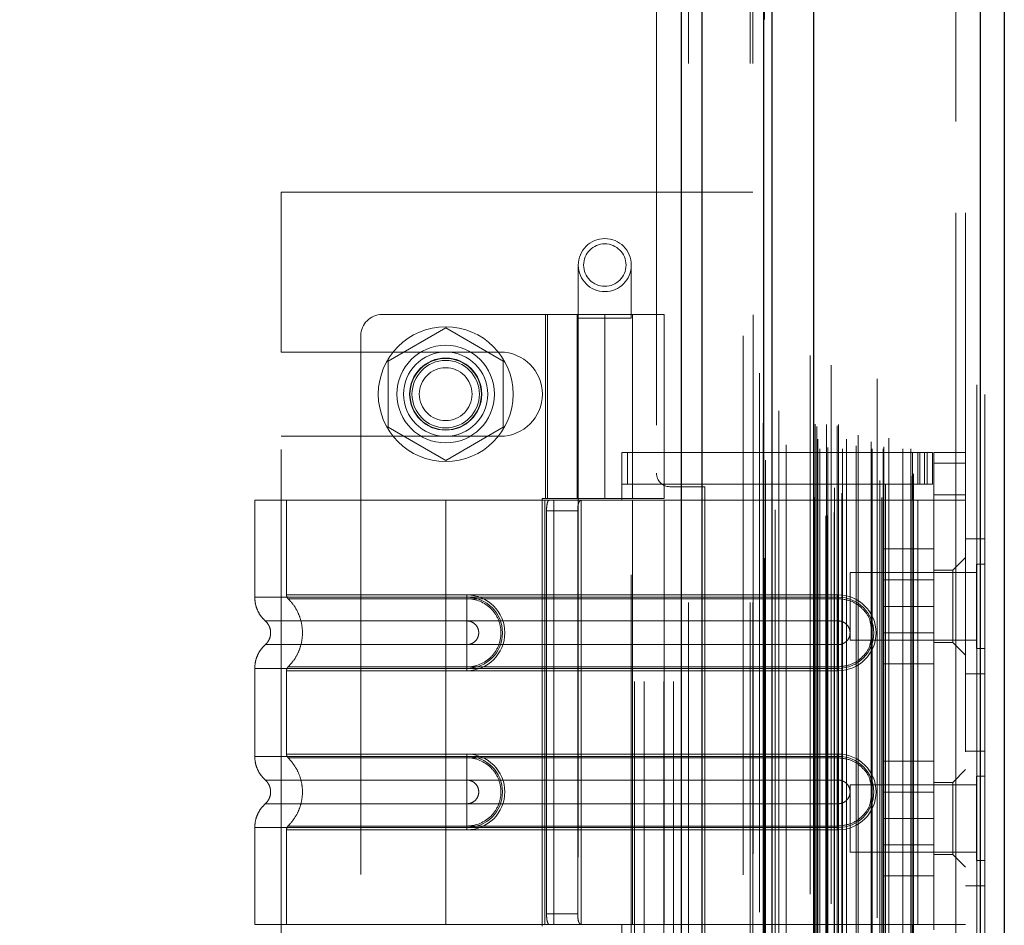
# Model space of a CAD drawing. Header units: inches. Extents: x 0.2 to 10.8, y 0.2 to 8.2.
# Tile 54 of 176: x 1.817 to 1.999, y 4.191 to 4.359. Entities that reach past the tile are written whole.
import ezdxf

# ---------------------------------------------------------------- set-up
doc = ezdxf.new("R2010")
doc.units = ezdxf.units.IN
doc.header["$MEASUREMENT"] = 0
doc.linetypes.add('HIDDEN', pattern=[0.075, 0.05, -0.025])
doc.layers.add('DIMENSIONS', color=140, linetype='Continuous')
doc.styles.add('SLDTEXTSTYLE0', font='TXT', dxfattribs={"width": 0.7})
doc.dimstyles.new('SLDDIMSTYLE0', dxfattribs={"dimtxt": 0.084961, "dimasz": 0.13, "dimexe": 0, "dimexo": 0.0625, "dimgap": 0.02124, "dimtad": 0, "dimtih": 1, "dimtoh": 1, "dimlfac": 20, "dimrnd": 1e-09, "dimzin": 12, "dimdsep": 46, "dimtxsty": 'SLDTEXTSTYLE0', "dimsah": 1, "dimcen": 0.09, "dimadec": 0, "dimazin": 3, "dimtfac": 1, "dimtofl": 0, "dimtmove": 0, "dimatfit": 3, "dimfxl": 0, "dimfrac": 2, "dimtolj": 1, "dimtzin": 12, "dimarcsym": 0})
doc.dimstyles.new('SLDDIMSTYLE1', dxfattribs={"dimtxt": 0.084961, "dimasz": 0.13, "dimexe": 0, "dimexo": 0.0625, "dimgap": 0.02124, "dimtad": 0, "dimtih": 1, "dimtoh": 1, "dimlfac": 20, "dimrnd": 1e-09, "dimzin": 12, "dimdsep": 46, "dimtxsty": 'SLDTEXTSTYLE0', "dimsah": 1, "dimcen": 0.09, "dimadec": 0, "dimazin": 3, "dimtfac": 1, "dimtmove": 0, "dimatfit": 0, "dimfxl": 0, "dimfrac": 2, "dimtolj": 1, "dimtzin": 12, "dimarcsym": 0})

# ---------------------------------------------------------------- blocks, each defined once
blk = doc.blocks.new('_D_8')
at = {"layer": 'DIMENSIONS'}
for p, q in [((1.81533, 4.32659), (0.75732, 4.32659)), ((0.88232, 4.32659), (0.88232, 4.1258)), ((0.72075, 3.97174), (0.69222, 3.97174)), ((0.69222, 3.97174), (0.69222, 3.83671)), ((1.04389, 3.97174), (1.07242, 3.97174)), ((1.07242, 3.97174), (1.07242, 3.83671)), ((0.69222, 3.83671), (0.72075, 3.83671)), ((1.07242, 3.83671), (1.04389, 3.83671)), ((0.88232, 3.53579), (0.88232, 3.81769)), ((1.81533, 3.53579), (0.75732, 3.53579))]:
    blk.add_line(p, q, dxfattribs=at)
for points in [[(0.88232, 4.32659), (0.86232, 4.19659), (0.90232, 4.19659)], [(0.88232, 3.53579), (0.90232, 3.66579), (0.86232, 3.66579)]]:
    blk.add_solid(points, dxfattribs=at)
at = {"layer": 'DIMENSIONS', "char_height": 0.083333, "attachment_point": 1, "style": 'SLDTEXTSTYLE0'}
for s, insert in [('15.82', (0.72075, 4.09819)), ('401.7', (0.72075, 3.94414))]:
    blk.add_mtext(s, dxfattribs=dict(at, insert=insert))
blk = doc.blocks.new('_D_9')
at = {"layer": 'DIMENSIONS'}
for p, q in [((0.88232, 4.66219), (0.88232, 4.91219)), ((1.88088, 4.66219), (0.75732, 4.66219)), ((0.72075, 4.50067), (0.69222, 4.50067)), ((0.69222, 4.50067), (0.69222, 4.36564)), ((1.04389, 4.50067), (1.07242, 4.50067)), ((1.07242, 4.50067), (1.07242, 4.36564)), ((0.69222, 4.36564), (0.72075, 4.36564)), ((1.07242, 4.36564), (1.04389, 4.36564)), ((1.81533, 4.32659), (0.75732, 4.32659)), ((0.88232, 4.32659), (0.88232, 4.07659))]:
    blk.add_line(p, q, dxfattribs=at)
for points in [[(0.88232, 4.66219), (0.90232, 4.79219), (0.86232, 4.79219)], [(0.88232, 4.32659), (0.86232, 4.19659), (0.90232, 4.19659)]]:
    blk.add_solid(points, dxfattribs=at)
at = {"layer": 'DIMENSIONS', "char_height": 0.083333, "attachment_point": 1, "style": 'SLDTEXTSTYLE0'}
for s, insert in [('6.71', (0.75609, 4.62711)), ('170.5', (0.72075, 4.47306))]:
    blk.add_mtext(s, dxfattribs=dict(at, insert=insert))

msp = doc.modelspace()

# ---------------------------------------------------------------- linework, layer by layer
at = {"color": 7, "linetype": 'Continuous', "lineweight": 25}
for p, q in [((1.9395805, 2.7504393), (1.9395805, 5.1179369)), ((1.9433989, 2.7504393), (1.9433989, 5.1172288)), ((1.9548445, 2.7504393), (1.9548445, 5.1118446)), ((1.9564261, 2.7504393), (1.9564261, 5.1116893)), ((1.964108, 5.0962751), (1.964108, 2.7661102)), ((1.9950205, 5.0908243), (1.9950205, 2.7715609)), ((1.9994828, 5.0890573), (1.9994828, 2.773328))]:
    msp.add_line(p, q, dxfattribs=at)
at = {"color": 7, "linetype": 'HIDDEN', "lineweight": 18}
for p, q in [((1.9395805, 5.1179369), (1.9395805, 2.7504393)), ((1.9395805, 5.1179369), (1.9395805, 2.7504393)), ((1.9395805, 2.7504393), (1.9395805, 5.1179369)), ((1.9408533, 2.7504393), (1.9408533, 5.1172288)), ((1.9408533, 2.7504393), (1.9408533, 5.1172288)), ((1.9433989, 2.7504393), (1.9433989, 5.1172288)), ((1.9522989, 2.7504393), (1.9522989, 5.1118446)), ((1.9522989, 2.7504393), (1.9522989, 5.1118446)), ((1.9528261, 2.7504393), (1.9528261, 5.1116893)), ((1.9548445, 2.7504393), (1.9548445, 5.1118446)), ((1.954997, 2.758628), (1.954997, 5.1037573)), ((1.9666433, 2.7641098), (1.9666433, 5.0982755)), ((1.9666433, 2.7641098), (1.9666433, 5.0982755)), ((1.9634828, 5.0962751), (1.9634828, 2.7661102)), ((1.9663881, 2.7665123), (1.9663881, 5.095873)), ((1.9666939, 2.7665662), (1.9666939, 5.0958191)), ((1.9569502, 2.7676022), (1.9569502, 5.0947851)), ((1.9673305, 5.0944868), (1.9673305, 2.7679034)), ((1.9679259, 2.767151), (1.9679259, 5.0952343)), ((1.9540326, 5.0929537), (1.9540326, 2.7694263)), ((1.9640466, 5.0928586), (1.9640466, 2.7695266)), ((1.9640627, 2.7694008), (1.9640627, 5.0929845)), ((1.9643336, 2.769979), (1.9643336, 5.0924063)), ((1.9643336, 2.769979), (1.9643336, 5.0924063)), ((1.9758717, 5.0919422), (1.9758717, 2.7704461)), ((1.9767306, 2.7698892), (1.9767306, 5.0924961)), ((1.9679445, 2.7716793), (1.9679445, 5.090706)), ((1.9693646, 2.770696), (1.9693646, 5.0916927)), ((1.9774389, 2.7723136), (1.9774389, 5.0900537)), ((1.9943954, 5.0908243), (1.9943954, 2.7715609)), ((1.9943954, 2.7715609), (1.9943954, 5.0908243)), ((1.9950205, 2.7715609), (1.9950205, 5.0908243)), ((1.9763801, 2.7730706), (1.9763801, 5.0893146)), ((1.9823902, 2.7738521), (1.9823902, 5.0885332)), ((1.9958828, 5.0890573), (1.9958828, 2.773328)), ((1.9590121, 2.7743656), (1.9590121, 5.0880184)), ((1.9826499, 2.7742905), (1.9826499, 5.0880948)), ((1.9547352, 5.0836944), (1.9547352, 2.7786923)), ((1.9647361, 2.7794208), (1.9647361, 5.0829644)), ((1.9647361, 2.7794208), (1.9647361, 5.0829644)), ((1.965242, 2.7789208), (1.965242, 5.0834644)), ((1.965242, 2.7789208), (1.965242, 5.0834644)), ((1.9664861, 5.0834644), (1.9664861, 2.7789208)), ((1.9664861, 2.7789208), (1.9664861, 5.0834644)), ((1.9667361, 2.7791708), (1.9667361, 5.0832144)), ((1.9684861, 5.0832144), (1.9684861, 2.7791708)), ((1.9687361, 2.7789208), (1.9687361, 5.0834644)), ((1.9687361, 5.0834644), (1.9687361, 2.7789208)), ((1.96944, 2.7789208), (1.96944, 5.0834644)), ((1.9720192, 2.7794708), (1.9720192, 5.0829234)), ((1.9749424, 2.7789208), (1.9749424, 5.0834644)), ((1.9770094, 2.7789208), (1.9770094, 5.0834644)), ((1.9771367, 2.779318), (1.9771367, 5.0830677)), ((1.9806303, 2.7789208), (1.9806303, 5.0834644)), ((1.9821499, 2.7789208), (1.9821499, 5.0834644)), ((1.9821499, 2.7789208), (1.9821499, 5.0834644)), ((1.9648828, 2.7807176), (1.9648828, 5.0816676)), ((1.9780454, 2.7809404), (1.9780454, 5.0814449)), ((1.9646939, 2.7830688), (1.9646939, 5.0793165)), ((1.9646939, 2.7830688), (1.9646939, 5.0793165)), ((1.9702146, 5.0807167), (1.9702146, 2.7816519)), ((1.9723476, 2.781498), (1.9723476, 5.0808873)), ((1.9723476, 2.781498), (1.9723476, 5.0808873)), ((1.9747812, 5.0802272), (1.9747812, 2.7821589)), ((1.9643656, 2.7835326), (1.9643656, 5.0788527)), ((1.9643656, 2.7835326), (1.9643656, 5.0788527)), ((1.9551702, 5.0768659), (1.9551702, 2.7855394)), ((1.9551702, 5.0768449), (1.9551702, 2.7855196)), ((1.9576504, 2.7859869), (1.9576504, 5.0763984)), ((1.9510261, 2.7998893), (1.9510261, 5.0624393)), ((1.9510261, 2.7998893), (1.9510261, 5.0624393)), ((1.9510261, 2.7998893), (1.9510261, 5.0624393)), ((1.9510261, 2.7998893), (1.9510261, 5.0624393)), ((1.9904828, 2.8227176), (1.9904828, 5.0396676)), ((1.9904828, 2.8227176), (1.9904828, 5.0396676)), ((1.9904828, 5.0396676), (1.9904828, 2.8227176)), ((1.9904828, 5.0396676), (1.9904828, 2.8227176)), ((1.9922828, 2.8227176), (1.9922828, 5.0396676)), ((1.9349261, 4.7833643), (1.9349261, 4.2744143)), ((1.8653261, 4.2969018), (1.8653261, 4.3265893)), ((1.9308761, 4.3265893), (1.8653261, 4.3265893)), ((1.9308761, 3.5357893), (1.9308761, 4.3265893)), ((1.9308761, 3.5357893), (1.9308761, 4.3265893)), ((1.9326761, 4.3265893), (1.9308761, 4.3265893)), ((1.9326761, 3.5357893), (1.9326761, 4.3265893)), ((1.9380761, 4.3265893), (1.9326761, 4.3265893)), ((1.9362761, 3.5357893), (1.9362761, 4.3265893)), ((1.9380761, 3.5357893), (1.9380761, 4.3265893)), ((1.9528261, 4.3265893), (1.9380761, 4.3265893)), ((1.9380761, 3.5357893), (1.9380761, 4.3265893)), ((1.9204324, 4.3130444), (1.9204324, 4.3032019)), ((1.9302749, 4.3032019), (1.9302749, 4.3130444)), ((1.9253537, 4.3038633), (1.8840151, 4.3038633)), ((1.9143301, 4.3038633), (1.9143301, 4.2697097)), ((1.9147057, 4.2697097), (1.9147057, 4.3038633)), ((1.9202356, 4.3038633), (1.9202356, 4.2697097)), ((1.92041, 4.3038633), (1.92041, 4.2697097)), ((1.9204324, 4.3032019), (1.9302749, 4.3032019)), ((1.9204324, 4.3032019), (1.9204324, 4.1555641)), ((1.9253537, 4.3038633), (1.9253537, 4.2697097)), ((1.9253537, 4.3038633), (1.9363773, 4.3038633)), ((1.9253537, 4.2697097), (1.9253537, 4.3038633)), ((1.9302749, 4.1555641), (1.9302749, 4.3032019)), ((1.9304718, 4.2697097), (1.9304718, 4.3038633)), ((1.9363773, 4.2697097), (1.9363773, 4.3038633)), ((1.8958261, 4.3013868), (1.8851761, 4.295238)), ((1.9064761, 4.295238), (1.8958261, 4.3013868)), ((1.8800781, 4.2999263), (1.8800781, 4.1601625)), ((1.8653261, 4.2969018), (1.9059511, 4.2969018)), ((1.8851761, 4.295238), (1.8851761, 4.2829405)), ((1.9064761, 4.2829405), (1.9064761, 4.295238)), ((1.8851761, 4.2829405), (1.8958261, 4.2767917)), ((1.8958261, 4.2767917), (1.9064761, 4.2829405)), ((1.8653261, 4.1788018), (1.8653261, 4.2812768)), ((1.8653261, 4.2812768), (1.9059511, 4.2812768)), ((1.9285033, 4.2782727), (1.9824403, 4.2782727)), ((1.9285033, 4.2694145), (1.9285033, 4.2782727)), ((1.9295791, 4.2723672), (1.9295791, 4.2782727)), ((1.9824403, 4.2694145), (1.9824403, 4.2782727)), ((1.9824403, 4.2782727), (1.9834245, 4.2782727)), ((1.9834245, 4.2782727), (1.9834245, 4.2723672)), ((1.9834245, 4.2782727), (1.9851962, 4.2782727)), ((1.9837913, 4.2723672), (1.9837913, 4.2782727)), ((1.984684, 4.2723672), (1.984684, 4.2782727)), ((1.9851962, 4.2723672), (1.9851962, 4.2782727)), ((1.9851962, 4.2782727), (1.9861805, 4.2782727)), ((1.9851962, 4.2723672), (1.9851962, 4.2782727)), ((1.9861805, 4.2723672), (1.9861805, 4.2782727)), ((1.9922828, 4.2782727), (1.9863773, 4.2782727)), ((1.9863773, 4.2763042), (1.9863773, 4.2782727)), ((1.9922828, 4.2763042), (1.9863773, 4.2763042)), ((1.9863773, 4.2763042), (1.9863773, 4.2703987)), ((1.9922828, 4.2763042), (1.9863773, 4.2763042)), ((1.9285033, 4.2723672), (1.9824403, 4.2723672)), ((1.9439261, 4.2719143), (1.9374261, 4.2719143)), ((1.9439261, 4.1881643), (1.9439261, 4.2719143)), ((1.9834245, 4.2723672), (1.9824403, 4.2723672)), ((1.9851962, 4.2723672), (1.9834245, 4.2723672)), ((1.9861805, 4.2723672), (1.9851962, 4.2723672)), ((1.9863773, 4.2694145), (1.9863773, 4.2703987)), ((1.9863773, 4.2703987), (1.9922828, 4.2703987)), ((1.8958261, 4.2694145), (1.8603931, 4.2694145)), ((1.8603931, 4.2694145), (1.8603931, 4.2514104)), ((1.8662986, 4.2694145), (1.8662986, 4.2518368)), ((1.8958261, 4.2694145), (1.8958261, 4.2514104)), ((1.9142181, 4.2694145), (1.8958261, 4.2694145)), ((1.8958261, 4.2694145), (1.8958261, 4.2514104)), ((1.8958261, 4.2694145), (1.8958261, 4.2518368)), ((1.8958261, 4.2694145), (1.8958261, 4.2518368)), ((1.9137214, 4.2697097), (1.9253537, 4.2697097)), ((1.9137214, 4.2697097), (1.9137214, 4.190379)), ((1.9142181, 4.2694145), (1.9142181, 4.1906743)), ((1.9159053, 4.2694145), (1.9142181, 4.2694145)), ((1.9142181, 4.2694145), (1.9142181, 4.1906743)), ((1.9159053, 4.2694145), (1.9159053, 4.1906743)), ((1.9363773, 4.2694145), (1.9159053, 4.2694145)), ((1.920967, 4.2694145), (1.920967, 4.1906743)), ((1.9363773, 4.2697097), (1.9253537, 4.2697097)), ((1.9304718, 4.1906743), (1.9304718, 4.2694145)), ((1.9363773, 4.1906743), (1.9363773, 4.2694145)), ((1.9363773, 4.2694145), (1.9824403, 4.2694145)), ((1.9363773, 4.2694145), (1.9824403, 4.2694145)), ((1.9834245, 4.2694145), (1.9824403, 4.2694145)), ((1.9834245, 4.2694145), (1.9834245, 4.1906743)), ((1.9922828, 4.2694145), (1.9834245, 4.2694145)), ((1.9834245, 4.2694145), (1.9834245, 4.1906743)), ((1.9863773, 4.2694145), (1.9863773, 4.1906743)), ((1.9145448, 4.267446), (1.9145448, 4.1926428)), ((1.9145448, 4.267446), (1.9203353, 4.267446)), ((1.9203353, 4.267446), (1.9203353, 4.1926428)), ((1.9958828, 4.2622176), (1.9922828, 4.2622176)), ((1.9863773, 4.2603593), (1.9771273, 4.2603593)), ((1.9771273, 4.2603593), (1.9771273, 4.2497093)), ((1.9922828, 4.2587845), (1.9899206, 4.2564223)), ((1.9943203, 4.2575329), (1.9943203, 4.2497204)), ((1.9958828, 4.2575329), (1.9943203, 4.2575329)), ((1.9708828, 4.2559704), (1.9708828, 4.2497204)), ((1.9943203, 4.2559704), (1.9708828, 4.2559704)), ((1.9899206, 4.2564223), (1.9863773, 4.2564223)), ((1.9899206, 4.2497294), (1.9899206, 4.2564223)), ((1.9863773, 4.2546068), (1.9771273, 4.2546068)), ((1.8958261, 4.2518368), (1.8997631, 4.2518368)), ((1.9686608, 4.2518368), (1.8958261, 4.2518368)), ((1.8997631, 4.2518368), (1.8997631, 4.2511345)), ((1.9686608, 4.2518368), (1.9686608, 4.2511345)), ((1.8958261, 4.2514104), (1.8997631, 4.2514104)), ((1.9686608, 4.2514104), (1.8958261, 4.2514104)), ((1.8958261, 4.2511345), (1.8997631, 4.2511345)), ((1.9686608, 4.2511345), (1.8958261, 4.2511345)), ((1.8997631, 4.2514104), (1.8997631, 4.2470055)), ((1.9686608, 4.2514104), (1.9686608, 4.2470055)), ((1.9708828, 4.2497204), (1.9708828, 4.2434704)), ((1.9863773, 4.2497093), (1.9771273, 4.2497093)), ((1.9771273, 4.2497093), (1.9771273, 4.2390593)), ((1.9899206, 4.2430365), (1.9899206, 4.2497294)), ((1.9943203, 4.2497204), (1.9943203, 4.2419079)), ((1.8958261, 4.2470055), (1.8997631, 4.2470055)), ((1.9686608, 4.2470055), (1.8958261, 4.2470055)), ((1.9771273, 4.2448118), (1.9863773, 4.2448118)), ((1.8997631, 4.2426108), (1.8958261, 4.2426108)), ((1.8958261, 4.2426108), (1.9686608, 4.2426108)), ((1.8997631, 4.2382059), (1.8997631, 4.2426108)), ((1.9686608, 4.2382059), (1.9686608, 4.2426108)), ((1.9708828, 4.2434704), (1.9943203, 4.2434704)), ((1.9863773, 4.2430365), (1.9899206, 4.2430365)), ((1.9899206, 4.2430365), (1.9922828, 4.2406743)), ((1.9943203, 4.2419079), (1.9958828, 4.2419079)), ((1.9863773, 4.2390593), (1.9771273, 4.2390593)), ((1.8603931, 4.2382059), (1.8603931, 4.2218829)), ((1.8662986, 4.2377795), (1.8662986, 4.2223093)), ((1.8997631, 4.2384818), (1.8958261, 4.2384818)), ((1.8958261, 4.2384818), (1.9686608, 4.2384818)), ((1.8958261, 4.2382059), (1.8958261, 4.2218829)), ((1.8958261, 4.2382059), (1.8958261, 4.2218829)), ((1.8997631, 4.2382059), (1.8958261, 4.2382059)), ((1.8958261, 4.2382059), (1.9686608, 4.2382059)), ((1.8958261, 4.2377795), (1.8958261, 4.2223093)), ((1.8958261, 4.2377795), (1.8958261, 4.2223093)), ((1.8997631, 4.2377795), (1.8958261, 4.2377795)), ((1.8958261, 4.2377795), (1.9686608, 4.2377795)), ((1.8997631, 4.2377795), (1.8997631, 4.2384818)), ((1.9686608, 4.2377795), (1.9686608, 4.2384818)), ((1.9922828, 4.2372176), (1.9958828, 4.2372176)), ((1.8958261, 4.2223093), (1.8997631, 4.2223093)), ((1.9686608, 4.2223093), (1.8958261, 4.2223093)), ((1.8997631, 4.2223093), (1.8997631, 4.221607)), ((1.9686608, 4.2223093), (1.9686608, 4.221607)), ((1.9958828, 4.2228676), (1.9922828, 4.2228676)), ((1.8958261, 4.2218829), (1.8997631, 4.2218829)), ((1.9686608, 4.2218829), (1.8958261, 4.2218829)), ((1.8958261, 4.221607), (1.8997631, 4.221607)), ((1.9686608, 4.221607), (1.8958261, 4.221607)), ((1.8997631, 4.2218829), (1.8997631, 4.2174779)), ((1.9686608, 4.2218829), (1.9686608, 4.2174779)), ((1.9863773, 4.2210093), (1.9771273, 4.2210093)), ((1.9771273, 4.2210093), (1.9771273, 4.2103593)), ((1.9922828, 4.2194145), (1.9899206, 4.2170522)), ((1.8958261, 4.2174779), (1.8997631, 4.2174779)), ((1.9686608, 4.2174779), (1.8958261, 4.2174779)), ((1.9899206, 4.2170522), (1.9863773, 4.2170522)), ((1.9899206, 4.2036664), (1.9899206, 4.2170522)), ((1.9943203, 4.2181829), (1.9943203, 4.2103704)), ((1.9958828, 4.2181829), (1.9943203, 4.2181829)), ((1.9708828, 4.2166204), (1.9708828, 4.2103704)), ((1.9943203, 4.2166204), (1.9708828, 4.2166204)), ((1.9863773, 4.2152568), (1.9771273, 4.2152568)), ((1.8997631, 4.2130833), (1.8958261, 4.2130833)), ((1.8958261, 4.2130833), (1.9686608, 4.2130833)), ((1.8997631, 4.2086783), (1.8997631, 4.2130833)), ((1.9686608, 4.2086783), (1.9686608, 4.2130833)), ((1.9708828, 4.2103704), (1.9708828, 4.2041204)), ((1.9863773, 4.2103593), (1.9771273, 4.2103593)), ((1.9771273, 4.2103593), (1.9771273, 4.1997093)), ((1.9943203, 4.2103704), (1.9943203, 4.2025579)), ((1.8603931, 4.2086783), (1.8603931, 4.1906743)), ((1.8662986, 4.2082519), (1.8662986, 4.1906743)), ((1.8997631, 4.2089542), (1.8958261, 4.2089542)), ((1.8958261, 4.2089542), (1.9686608, 4.2089542)), ((1.8958261, 4.2086783), (1.8958261, 4.1906743)), ((1.8997631, 4.2086783), (1.8958261, 4.2086783)), ((1.8958261, 4.2086783), (1.8958261, 4.1906743)), ((1.8958261, 4.2086783), (1.9686608, 4.2086783)), ((1.8958261, 4.2082519), (1.8958261, 4.1906743)), ((1.8958261, 4.2082519), (1.8958261, 4.1906743)), ((1.8997631, 4.2082519), (1.8958261, 4.2082519)), ((1.8958261, 4.2082519), (1.9686608, 4.2082519)), ((1.8997631, 4.2082519), (1.8997631, 4.2089542)), ((1.9686608, 4.2082519), (1.9686608, 4.2089542)), ((1.9708828, 4.2041204), (1.9943203, 4.2041204)), ((1.9771273, 4.2054618), (1.9863773, 4.2054618)), ((1.9863773, 4.2036664), (1.9899206, 4.2036664)), ((1.9899206, 4.2036664), (1.9922828, 4.2013042)), ((1.9943203, 4.2025579), (1.9958828, 4.2025579)), ((1.9863773, 4.1997093), (1.9771273, 4.1997093)), ((1.9922828, 4.1978676), (1.9958828, 4.1978676)), ((1.9203353, 4.1926428), (1.9145448, 4.1926428)), ((1.8958261, 4.1906743), (1.8603931, 4.1906743)), ((1.9142181, 4.1906743), (1.8958261, 4.1906743)), ((1.9159053, 4.1906743), (1.9142181, 4.1906743)), ((1.9363773, 4.1906743), (1.9159053, 4.1906743)), ((1.9285033, 4.181816), (1.9285033, 4.1906743)), ((1.9824403, 4.1906743), (1.9363773, 4.1906743)), ((1.9824403, 4.1906743), (1.9363773, 4.1906743)), ((1.9834245, 4.1906743), (1.9824403, 4.1906743)), ((1.9824403, 4.181816), (1.9824403, 4.1906743)), ((1.9922828, 4.1906743), (1.9834245, 4.1906743)), ((1.9863773, 4.18969), (1.9863773, 4.1906743))]:
    msp.add_line(p, q, dxfattribs=at)
at = {"color": 7, "linetype": 'HIDDEN', "lineweight": 18, "flags": 128}
for points in [[(1.9528927, 5.1037916), (1.9528925, 3.9404556), (1.9528927, 2.7585835)], [(1.9528927, 5.1037913), (1.9528925, 3.9190135), (1.9528927, 2.7585918)], [(1.9540326, 5.092967), (1.9540325, 3.9786021), (1.9540326, 2.7694195)], [(1.9547352, 5.0836934), (1.9547348, 3.906824), (1.9547352, 2.7786929)], [(1.9590048, 2.7797097), (1.9590049, 3.9219052), (1.9590048, 5.0826696)]]:
    msp.add_lwpolyline(points, dxfattribs=at)
at = {"color": 7, "linetype": 'HIDDEN', "lineweight": 18}
for centre, radius in [((1.9253537, 4.3130444), 0.0049213), ((1.9253537, 4.3130444), 0.003937), ((1.8958261, 4.2890893), 0.0125), ((1.8958261, 4.2890995), 0.0090551), ((1.8958261, 4.2890893), 0.0078125), ((1.8958261, 4.2890995), 0.0066929), ((1.8958261, 4.2890893), 0.006625), ((1.8958261, 4.2890893), 0.00625), ((1.8958261, 4.2890893), 0.0048975)]:
    msp.add_circle(centre, radius, dxfattribs=at)
for centre, radius, start, end in [((1.8840151, 4.2999263), 0.003937, 90, 180), ((1.9059511, 4.2890893), 0.0078125, 270, 90), ((1.9374261, 4.2744143), 0.0025, 180, 270), ((1.8997631, 4.2448082), 0.0070287, 270, 90), ((1.9686608, 4.2448082), 0.0070287, 270, 90), ((1.8997631, 4.2448082), 0.0066023, 270, 90), ((1.9686608, 4.2448082), 0.0066023, 270, 90), ((1.8997631, 4.2152806), 0.0070287, 270, 90), ((1.9686608, 4.2152806), 0.0070287, 270, 90), ((1.8997631, 4.2152806), 0.0066023, 270, 90), ((1.9686608, 4.2152806), 0.0066023, 270, 90)]:
    msp.add_arc(centre, radius, start, end, dxfattribs=at)
for points, knots in [([(1.9145448, 4.267446), (1.9145448, 4.2677067), (1.9145546, 4.2679627), (1.9145963, 4.2684405), (1.9146284, 4.2686593), (1.9147188, 4.2690224), (1.9147782, 4.2691686), (1.9149227, 4.2693634), (1.9150092, 4.2694145), (1.9151052, 4.2694145)], [0, 0, 0, 0, 0.25, 0.25, 0.5, 0.5, 0.75, 0.75, 1, 1, 1, 1]), ([(1.921108, 4.2694145), (1.9209606, 4.2694145), (1.9208327, 4.269369), (1.9206237, 4.2691802), (1.9205438, 4.2690366), (1.9204281, 4.2686739), (1.920391, 4.2684523), (1.9203451, 4.267972), (1.9203353, 4.2677101), (1.9203353, 4.267446)], [0, 0, 0, 0, 0.25, 0.25, 0.5, 0.5, 0.75, 0.75, 1, 1, 1, 1]), ([(1.8958261, 4.2518368), (1.8913152, 4.2518368), (1.8835928, 4.2518368), (1.8740393, 4.2518368), (1.8678357, 4.2518368), (1.8655299, 4.2518368), (1.8678357, 4.2518368), (1.8740393, 4.2518368), (1.8835928, 4.2518368), (1.8913152, 4.2518368), (1.8958261, 4.2518368)], [4.71239975, 4.71239975, 4.71239975, 4.71239975, 5.17054869, 5.49779793, 5.89049701, 6.2831961, 6.67589519, 7.06859428, 7.39584352, 7.85399245, 7.85399245, 7.85399245, 7.85399245]), ([(1.8662986, 4.2518414), (1.8663018, 4.251776), (1.8663083, 4.251644), (1.8663706, 4.2514541), (1.8664624, 4.2512766), (1.8665521, 4.2511794), (1.8665965, 4.2511313)], [0, 0, 0, 0, 0.24752411, 0.50000002, 0.75247592, 1, 1, 1, 1]), ([(1.860393, 4.2514104), (1.8604182, 4.250998), (1.8604692, 4.2501642), (1.8608784, 4.2489672), (1.8615041, 4.2478681), (1.8620948, 4.247278), (1.8623868, 4.2469863)], [0, 0, 0, 0, 0.247338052, 0.500133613, 0.7528697, 1, 1, 1, 1]), ([(1.8958261, 4.2514104), (1.893507, 4.2514104), (1.891188, 4.2514104), (1.8866389, 4.2514104), (1.884409, 4.2514104), (1.8801239, 4.2514104), (1.8780688, 4.2514104), (1.8742123, 4.2514104), (1.872411, 4.2514104), (1.8691313, 4.2514104), (1.867653, 4.2514104), (1.8650762, 4.2514104), (1.8639777, 4.2514104), (1.8622028, 4.2514104), (1.8615263, 4.2514104), (1.8606215, 4.2514104), (1.8603931, 4.2514104), (1.8603931, 4.2514104), (1.8606215, 4.2514104), (1.8615263, 4.2514104), (1.8622028, 4.2514104), (1.8639777, 4.2514104), (1.8650762, 4.2514104), (1.867653, 4.2514104), (1.8691313, 4.2514104), (1.872411, 4.2514104), (1.8742123, 4.2514104), (1.8780688, 4.2514104), (1.8801239, 4.2514104), (1.884409, 4.2514104), (1.8866389, 4.2514104), (1.891188, 4.2514104), (1.893507, 4.2514104), (1.8958261, 4.2514104)], [0, 0, 0, 0, 0.0625, 0.0625, 0.125, 0.125, 0.1875, 0.1875, 0.25, 0.25, 0.3125, 0.3125, 0.375, 0.375, 0.4375, 0.4375, 0.5, 0.5, 0.5625, 0.5625, 0.625, 0.625, 0.6875, 0.6875, 0.75, 0.75, 0.8125, 0.8125, 0.875, 0.875, 0.9375, 0.9375, 1, 1, 1, 1]), ([(1.8665327, 4.2511935), (1.8669378, 4.2507568), (1.8677477, 4.2498837), (1.8685889, 4.2482942), (1.8691257, 4.2465895), (1.8693102, 4.2448082), (1.8691257, 4.2430268), (1.8685889, 4.2413221), (1.8677477, 4.2397326), (1.8669378, 4.2388595), (1.8665327, 4.2384228)], [0, 0, 0, 0, 0.12508578, 0.25012635, 0.37515545, 0.5, 0.62484455, 0.74987365, 0.87491422, 1, 1, 1, 1]), ([(1.8958261, 4.2511345), (1.8919988, 4.2511345), (1.8881751, 4.2511346), (1.881104, 4.2511346), (1.8778606, 4.2511346), (1.8724515, 4.2511346), (1.8702829, 4.2511347), (1.8673554, 4.2511347), (1.8665935, 4.2511347), (1.8665943, 4.2511347), (1.8673544, 4.2511348), (1.8702835, 4.2511348), (1.8724506, 4.2511348), (1.8778607, 4.2511348), (1.8811037, 4.2511348), (1.888175, 4.2511349), (1.8919983, 4.2511349), (1.8958261, 4.2511349)], [0, 0, 0, 0, 0.125, 0.125, 0.25, 0.25, 0.375, 0.375, 0.5, 0.5, 0.625, 0.625, 0.75, 0.75, 0.875, 0.875, 1, 1, 1, 1]), ([(1.8958261, 4.2514104), (1.8958261, 4.2505818), (1.8958261, 4.2497536), (1.8958261, 4.248241), (1.8958261, 4.2475574), (1.8958261, 4.2470055)], [0, 0, 0, 0, 0.5, 0.5, 1, 1, 1, 1]), ([(1.8958261, 4.2514104), (1.8958261, 4.2506067), (1.8958261, 4.2489216), (1.8958261, 4.2475385), (1.8958261, 4.247005)], [0.052118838, 0.052118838, 0.052118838, 0.052118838, 0.500001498, 0.948006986, 0.948006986, 0.948006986, 0.948006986]), ([(1.8958261, 4.2384818), (1.8958261, 4.2401207), (1.8958261, 4.2448082), (1.8958261, 4.2494956), (1.8958261, 4.2511345)], [0.027131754, 0.027131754, 0.027131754, 0.027131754, 0.5, 0.972868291, 0.972868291, 0.972868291, 0.972868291]), ([(1.8997631, 4.2511345), (1.901426, 4.2511512), (1.9038846, 4.2501014), (1.90576, 4.2472919), (1.9062543, 4.2448082), (1.90576, 4.2423244), (1.9038846, 4.2395149), (1.901426, 4.2384651), (1.8997631, 4.2384818)], [6.28318531, 6.28318531, 6.28318531, 6.28318531, 7.06858347, 7.46128255, 7.85398163, 8.24668072, 8.6393798, 9.42477796, 9.42477796, 9.42477796, 9.42477796]), ([(1.9747812, 4.2458437), (1.9747171, 4.2463148), (1.9745411, 4.2476093), (1.9732233, 4.249381), (1.9711516, 4.2508505), (1.9694911, 4.2510399), (1.9686608, 4.2511345)], [0, 0, 0, 0, 0.160200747, 0.440133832, 0.720066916, 1, 1, 1, 1]), ([(1.8623435, 4.2470247), (1.8624915, 4.2468772), (1.8627879, 4.2465818), (1.863099, 4.246031), (1.8632993, 4.2454348), (1.8633691, 4.2448082), (1.8632993, 4.2441815), (1.863099, 4.2435854), (1.8627879, 4.2430345), (1.8624915, 4.2427391), (1.8623435, 4.2425916)], [0, 0, 0, 0, 0.12483242, 0.24993914, 0.37510573, 0.5, 0.62489427, 0.75006086, 0.87516758, 1, 1, 1, 1]), ([(1.8958261, 4.247005), (1.8908639, 4.247005), (1.8822164, 4.247005), (1.8713428, 4.247005), (1.8641502, 4.247005), (1.8614733, 4.247005), (1.8641502, 4.247005), (1.8713428, 4.247005), (1.8822164, 4.247005), (1.8908639, 4.247005), (1.8958261, 4.247005)], [4.71241411, 4.71241411, 4.71241411, 4.71241411, 5.15721613, 5.48839216, 5.88580339, 6.28321463, 6.68062587, 7.0780371, 7.40921314, 7.85401516, 7.85401516, 7.85401516, 7.85401516]), ([(1.8997631, 4.2470055), (1.9000508, 4.2470055), (1.9003383, 4.2469483), (1.9008698, 4.2467282), (1.9011135, 4.2465653), (1.9015203, 4.2461585), (1.9016831, 4.2459148), (1.9019033, 4.2453833), (1.9019605, 4.2450958), (1.9019605, 4.2445205), (1.9019033, 4.244233), (1.9016831, 4.2437015), (1.9015203, 4.2434578), (1.9011135, 4.243051), (1.9008698, 4.2428882), (1.9003383, 4.242668), (1.9000508, 4.2426108), (1.8997631, 4.2426108)], [0, 0, 0, 0, 0.125, 0.125, 0.25, 0.25, 0.375, 0.375, 0.5, 0.5, 0.625, 0.625, 0.75, 0.75, 0.875, 0.875, 1, 1, 1, 1]), ([(1.9686608, 4.2426108), (1.9689484, 4.2426108), (1.9692359, 4.242668), (1.9697674, 4.2428882), (1.9700111, 4.243051), (1.9704179, 4.2434578), (1.9705808, 4.2437015), (1.9708009, 4.244233), (1.9708581, 4.2445205), (1.9708581, 4.2450958), (1.9708009, 4.2453833), (1.9705808, 4.2459148), (1.9704179, 4.2461585), (1.9700111, 4.2465653), (1.9697674, 4.2467282), (1.9692359, 4.2469483), (1.9689484, 4.2470055), (1.9686608, 4.2470055)], [0, 0, 0, 0, 0.125, 0.125, 0.25, 0.25, 0.375, 0.375, 0.5, 0.5, 0.625, 0.625, 0.75, 0.75, 0.875, 0.875, 1, 1, 1, 1]), ([(1.8623868, 4.2426301), (1.8620948, 4.2423383), (1.8615041, 4.2417482), (1.8608784, 4.2406491), (1.8604692, 4.2394521), (1.8604182, 4.2386183), (1.860393, 4.2382059)], [0, 0, 0, 0, 0.24713031, 0.49986639, 0.75266195, 1, 1, 1, 1]), ([(1.8958261, 4.2426113), (1.8908639, 4.2426113), (1.8822164, 4.2426113), (1.8713428, 4.2426113), (1.8641502, 4.2426113), (1.8614733, 4.2426113), (1.8641502, 4.2426113), (1.8713428, 4.2426113), (1.8822164, 4.2426113), (1.8908639, 4.2426113), (1.8958261, 4.2426113)], [4.71236405, 4.71236405, 4.71236405, 4.71236405, 5.15716608, 5.48834211, 5.88575335, 6.2831646, 6.68057584, 7.07798708, 7.40916311, 7.85396503, 7.85396503, 7.85396503, 7.85396503]), ([(1.8958261, 4.2382059), (1.8958261, 4.2390096), (1.8958261, 4.2406947), (1.8958261, 4.2420778), (1.8958261, 4.2426113)], [0.052118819, 0.052118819, 0.052118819, 0.052118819, 0.500001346, 0.948007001, 0.948007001, 0.948007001, 0.948007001]), ([(1.8958261, 4.2382059), (1.8958261, 4.2390345), (1.8958261, 4.2398627), (1.8958261, 4.2413753), (1.8958261, 4.2420589), (1.8958261, 4.2426108)], [0, 0, 0, 0, 0.5, 0.5, 1, 1, 1, 1]), ([(1.9686608, 4.2384818), (1.9694911, 4.2385764), (1.9711516, 4.2387658), (1.9732233, 4.2402353), (1.9745411, 4.242007), (1.9747171, 4.2433015), (1.9747812, 4.2437727)], [0, 0, 0, 0, 0.27993308, 0.55986617, 0.83979925, 1, 1, 1, 1]), ([(1.8958261, 4.2382059), (1.893507, 4.2382059), (1.891188, 4.2382059), (1.8866389, 4.2382059), (1.884409, 4.2382059), (1.8801239, 4.2382059), (1.8780688, 4.2382059), (1.8742123, 4.2382059), (1.872411, 4.2382059), (1.8691313, 4.2382059), (1.867653, 4.2382059), (1.8650762, 4.2382059), (1.8639777, 4.2382059), (1.8622028, 4.2382059), (1.8615263, 4.2382059), (1.8606215, 4.2382059), (1.8603931, 4.2382059), (1.8603931, 4.2382059), (1.8606215, 4.2382059), (1.8615263, 4.2382059), (1.8622028, 4.2382059), (1.8639777, 4.2382059), (1.8650762, 4.2382059), (1.867653, 4.2382059), (1.8691313, 4.2382059), (1.872411, 4.2382059), (1.8742123, 4.2382059), (1.8780688, 4.2382059), (1.8801239, 4.2382059), (1.884409, 4.2382059), (1.8866389, 4.2382059), (1.891188, 4.2382059), (1.893507, 4.2382059), (1.8958261, 4.2382059)], [0, 0, 0, 0, 0.0625, 0.0625, 0.125, 0.125, 0.1875, 0.1875, 0.25, 0.25, 0.3125, 0.3125, 0.375, 0.375, 0.4375, 0.4375, 0.5, 0.5, 0.5625, 0.5625, 0.625, 0.625, 0.6875, 0.6875, 0.75, 0.75, 0.8125, 0.8125, 0.875, 0.875, 0.9375, 0.9375, 1, 1, 1, 1]), ([(1.8958261, 4.2377795), (1.8913152, 4.2377795), (1.8835928, 4.2377795), (1.8740393, 4.2377795), (1.8678357, 4.2377795), (1.8655299, 4.2377795), (1.8678357, 4.2377795), (1.8740393, 4.2377795), (1.8835928, 4.2377795), (1.8913152, 4.2377795), (1.8958261, 4.2377795)], [4.71239001, 4.71239001, 4.71239001, 4.71239001, 5.17053895, 5.49778819, 5.89048727, 6.28318636, 6.67588545, 7.06858454, 7.39583378, 7.85398272, 7.85398272, 7.85398272, 7.85398272]), ([(1.8665965, 4.238485), (1.8665521, 4.2384369), (1.8664624, 4.2383398), (1.8663706, 4.2381622), (1.8663083, 4.2379723), (1.8663018, 4.2378403), (1.8662986, 4.2377749)], [0, 0, 0, 0, 0.24752409, 0.49999999, 0.7524759, 1, 1, 1, 1]), ([(1.8958261, 4.2384814), (1.8919983, 4.2384814), (1.888175, 4.2384814), (1.8811037, 4.2384815), (1.8778607, 4.2384815), (1.8724506, 4.2384815), (1.8702835, 4.2384815), (1.8673544, 4.2384816), (1.8665943, 4.2384816), (1.8665935, 4.2384816), (1.8673554, 4.2384816), (1.8702829, 4.2384817), (1.8724515, 4.2384817), (1.8778606, 4.2384817), (1.881104, 4.2384817), (1.8881751, 4.2384817), (1.8919988, 4.2384818), (1.8958261, 4.2384818)], [0, 0, 0, 0, 0.125, 0.125, 0.25, 0.25, 0.375, 0.375, 0.5, 0.5, 0.625, 0.625, 0.75, 0.75, 0.875, 0.875, 1, 1, 1, 1]), ([(1.8958261, 4.2223093), (1.8914742, 4.2223093), (1.8838894, 4.2223093), (1.8743284, 4.2223093), (1.8679656, 4.2223093), (1.8655219, 4.2223093), (1.8677458, 4.2223093), (1.8739329, 4.2223093), (1.8835196, 4.2223093), (1.8912881, 4.2223093), (1.8958261, 4.2223093)], [4.71239469, 4.71239469, 4.71239469, 4.71239469, 5.154448, 5.48366074, 5.87871603, 6.27377131, 6.6688266, 7.06388188, 7.39309462, 7.85399245, 7.85399245, 7.85399245, 7.85399245]), ([(1.8662986, 4.2223138), (1.8663018, 4.2222485), (1.8663083, 4.2221164), (1.8663706, 4.2219265), (1.8664624, 4.221749), (1.8665521, 4.2216519), (1.8665965, 4.2216038)], [0, 0, 0, 0, 0.247524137, 0.50000006, 0.752475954, 1, 1, 1, 1]), ([(1.860393, 4.2218829), (1.8604182, 4.2214705), (1.8604692, 4.2206366), (1.8608784, 4.2194396), (1.8615041, 4.2183406), (1.8620948, 4.2177505), (1.8623868, 4.2174587)], [0, 0, 0, 0, 0.247338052, 0.500133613, 0.7528697, 1, 1, 1, 1]), ([(1.8958261, 4.2218829), (1.893507, 4.2218829), (1.891188, 4.2218829), (1.8866389, 4.2218829), (1.884409, 4.2218829), (1.8801239, 4.2218829), (1.8780688, 4.2218829), (1.8742123, 4.2218829), (1.872411, 4.2218829), (1.8691313, 4.2218829), (1.867653, 4.2218829), (1.8650762, 4.2218829), (1.8639777, 4.2218829), (1.8622028, 4.2218829), (1.8615263, 4.2218829), (1.8606215, 4.2218829), (1.8603931, 4.2218829), (1.8603931, 4.2218829), (1.8606215, 4.2218829), (1.8615263, 4.2218829), (1.8622028, 4.2218829), (1.8639777, 4.2218829), (1.8650762, 4.2218829), (1.867653, 4.2218829), (1.8691313, 4.2218829), (1.872411, 4.2218829), (1.8742123, 4.2218829), (1.8780688, 4.2218829), (1.8801239, 4.2218829), (1.884409, 4.2218829), (1.8866389, 4.2218829), (1.891188, 4.2218829), (1.893507, 4.2218829), (1.8958261, 4.2218829)], [0, 0, 0, 0, 0.0625, 0.0625, 0.125, 0.125, 0.1875, 0.1875, 0.25, 0.25, 0.3125, 0.3125, 0.375, 0.375, 0.4375, 0.4375, 0.5, 0.5, 0.5625, 0.5625, 0.625, 0.625, 0.6875, 0.6875, 0.75, 0.75, 0.8125, 0.8125, 0.875, 0.875, 0.9375, 0.9375, 1, 1, 1, 1]), ([(1.8665327, 4.2216659), (1.8669352, 4.2212277), (1.8677406, 4.2203508), (1.8685827, 4.2187629), (1.8691236, 4.2170602), (1.8693112, 4.2152806), (1.8691236, 4.213501), (1.8685827, 4.2117983), (1.8677406, 4.2102104), (1.8669352, 4.2093335), (1.8665327, 4.2088953)], [0, 0, 0, 0, 0.12505483, 0.25020853, 0.37526383, 0.5, 0.62473617, 0.74979147, 0.87494517, 1, 1, 1, 1]), ([(1.8958261, 4.221607), (1.8946081, 4.221607), (1.8933132, 4.221607), (1.8905781, 4.221607), (1.8891376, 4.221607), (1.8861442, 4.221607), (1.8845909, 4.221607), (1.8814416, 4.221607), (1.8798455, 4.221607), (1.8767273, 4.221607), (1.8752057, 4.221607), (1.8723971, 4.221607), (1.8711114, 4.221607), (1.8689535, 4.221607), (1.8680832, 4.221607), (1.8669023, 4.221607), (1.8665933, 4.221607), (1.8665933, 4.221607), (1.8669023, 4.221607), (1.8680832, 4.221607), (1.8689535, 4.221607), (1.8711114, 4.221607), (1.8723971, 4.221607), (1.8752057, 4.221607), (1.8767273, 4.221607), (1.8798455, 4.221607), (1.8814416, 4.221607), (1.8845908, 4.221607), (1.8861442, 4.221607), (1.8891376, 4.221607), (1.8905781, 4.221607), (1.8933132, 4.221607), (1.8946081, 4.221607), (1.8958261, 4.221607)], [0, 0, 0, 0, 0.0625, 0.0625, 0.125, 0.125, 0.1875, 0.1875, 0.25, 0.25, 0.3125, 0.3125, 0.375, 0.375, 0.4375, 0.4375, 0.5, 0.5, 0.5625, 0.5625, 0.625, 0.625, 0.6875, 0.6875, 0.75, 0.75, 0.8125, 0.8125, 0.875, 0.875, 0.9375, 0.9375, 1, 1, 1, 1]), ([(1.8958261, 4.2218829), (1.8958261, 4.2210542), (1.8958261, 4.220226), (1.8958261, 4.2187134), (1.8958261, 4.2180298), (1.8958261, 4.2174779)], [0, 0, 0, 0, 0.5, 0.5, 1, 1, 1, 1]), ([(1.8958261, 4.2218829), (1.8958261, 4.2210791), (1.8958261, 4.219394), (1.8958261, 4.2180109), (1.8958261, 4.2174774)], [0.052118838, 0.052118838, 0.052118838, 0.052118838, 0.500001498, 0.948006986, 0.948006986, 0.948006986, 0.948006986]), ([(1.8997631, 4.221607), (1.901426, 4.2216236), (1.9038846, 4.2205739), (1.90576, 4.2177644), (1.9062543, 4.2152806), (1.90576, 4.2127968), (1.9038846, 4.2099873), (1.901426, 4.2089376), (1.8997631, 4.2089542)], [6.28318531, 6.28318531, 6.28318531, 6.28318531, 7.06858347, 7.46128255, 7.85398163, 8.24668072, 8.6393798, 9.42477796, 9.42477796, 9.42477796, 9.42477796]), ([(1.9747812, 4.2163161), (1.9747171, 4.2167873), (1.9745411, 4.2180818), (1.9732233, 4.2198535), (1.9711516, 4.221323), (1.9694911, 4.2215123), (1.9686608, 4.221607)], [0, 0, 0, 0, 0.16020075, 0.44013383, 0.72006692, 1, 1, 1, 1]), ([(1.8623435, 4.2174971), (1.8624915, 4.2173496), (1.8627879, 4.2170543), (1.863099, 4.2165034), (1.8632993, 4.2159072), (1.8633691, 4.2152806), (1.8632993, 4.2146539), (1.863099, 4.2140578), (1.8627879, 4.2135069), (1.8624915, 4.2132116), (1.8623435, 4.213064)], [0, 0, 0, 0, 0.12483242, 0.24993914, 0.37510573, 0.5, 0.62489427, 0.75006086, 0.87516758, 1, 1, 1, 1]), ([(1.8958261, 4.2174774), (1.8908639, 4.2174774), (1.8822164, 4.2174774), (1.8713428, 4.2174774), (1.8641502, 4.2174774), (1.8614733, 4.2174774), (1.8641502, 4.2174774), (1.8713428, 4.2174774), (1.8822164, 4.2174774), (1.8908639, 4.2174774), (1.8958261, 4.2174774)], [4.71241411, 4.71241411, 4.71241411, 4.71241411, 5.15721613, 5.48839216, 5.88580339, 6.28321463, 6.68062587, 7.0780371, 7.40921314, 7.85401516, 7.85401516, 7.85401516, 7.85401516]), ([(1.8997631, 4.2174779), (1.9000508, 4.2174779), (1.9003383, 4.2174207), (1.9008698, 4.2172006), (1.9011135, 4.2170377), (1.9015203, 4.216631), (1.9016831, 4.2163872), (1.9019033, 4.2158557), (1.9019605, 4.2155682), (1.9019605, 4.214993), (1.9019033, 4.2147054), (1.9016831, 4.214174), (1.9015203, 4.2139302), (1.9011135, 4.2135235), (1.9008698, 4.2133606), (1.9003383, 4.2131405), (1.9000508, 4.2130833), (1.8997631, 4.2130833)], [0, 0, 0, 0, 0.125, 0.125, 0.25, 0.25, 0.375, 0.375, 0.5, 0.5, 0.625, 0.625, 0.75, 0.75, 0.875, 0.875, 1, 1, 1, 1]), ([(1.9686608, 4.2130833), (1.9689484, 4.2130833), (1.9692359, 4.2131405), (1.9697674, 4.2133606), (1.9700111, 4.2135235), (1.9704179, 4.2139302), (1.9705808, 4.214174), (1.9708009, 4.2147054), (1.9708581, 4.214993), (1.9708581, 4.2155682), (1.9708009, 4.2158557), (1.9705808, 4.2163872), (1.9704179, 4.216631), (1.9700111, 4.2170377), (1.9697674, 4.2172006), (1.9692359, 4.2174207), (1.9689484, 4.2174779), (1.9686608, 4.2174779)], [0, 0, 0, 0, 0.125, 0.125, 0.25, 0.25, 0.375, 0.375, 0.5, 0.5, 0.625, 0.625, 0.75, 0.75, 0.875, 0.875, 1, 1, 1, 1]), ([(1.8623868, 4.2131025), (1.8620948, 4.2128107), (1.8615041, 4.2122206), (1.8608784, 4.2111216), (1.8604692, 4.2099246), (1.8604182, 4.2090907), (1.860393, 4.2086783)], [0, 0, 0, 0, 0.24713031, 0.49986639, 0.75266195, 1, 1, 1, 1]), ([(1.8958261, 4.2130838), (1.8908639, 4.2130838), (1.8822164, 4.2130838), (1.8713428, 4.2130838), (1.8641502, 4.2130838), (1.8614733, 4.2130838), (1.8641502, 4.2130838), (1.8713428, 4.2130838), (1.8822164, 4.2130838), (1.8908639, 4.2130838), (1.8958261, 4.2130838)], [4.71236405, 4.71236405, 4.71236405, 4.71236405, 5.15716608, 5.48834211, 5.88575335, 6.2831646, 6.68057584, 7.07798708, 7.40916311, 7.85396514, 7.85396514, 7.85396514, 7.85396514]), ([(1.8958261, 4.2086783), (1.8958261, 4.209482), (1.8958261, 4.2111672), (1.8958261, 4.2125503), (1.8958261, 4.2130838)], [0.052118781, 0.052118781, 0.052118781, 0.052118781, 0.500001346, 0.948006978, 0.948006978, 0.948006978, 0.948006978]), ([(1.8958261, 4.2086783), (1.8958261, 4.209507), (1.8958261, 4.2103352), (1.8958261, 4.2118477), (1.8958261, 4.2125313), (1.8958261, 4.2130833)], [0, 0, 0, 0, 0.5, 0.5, 1, 1, 1, 1]), ([(1.9686608, 4.2089542), (1.9694911, 4.2090489), (1.9711516, 4.2092382), (1.9732233, 4.2107077), (1.9745411, 4.2124794), (1.9747171, 4.2137739), (1.9747812, 4.2142451)], [0, 0, 0, 0, 0.27993308, 0.55986617, 0.83979925, 1, 1, 1, 1]), ([(1.8958261, 4.2086783), (1.893507, 4.2086783), (1.891188, 4.2086783), (1.8866389, 4.2086783), (1.884409, 4.2086783), (1.8801239, 4.2086783), (1.8780688, 4.2086783), (1.8742123, 4.2086783), (1.872411, 4.2086783), (1.8691313, 4.2086783), (1.867653, 4.2086783), (1.8650762, 4.2086783), (1.8639777, 4.2086783), (1.8622028, 4.2086783), (1.8615263, 4.2086783), (1.8606215, 4.2086783), (1.8603931, 4.2086783), (1.8603931, 4.2086783), (1.8606215, 4.2086783), (1.8615263, 4.2086783), (1.8622028, 4.2086783), (1.8639777, 4.2086783), (1.8650762, 4.2086783), (1.867653, 4.2086783), (1.8691313, 4.2086783), (1.872411, 4.2086783), (1.8742123, 4.2086783), (1.8780688, 4.2086783), (1.8801239, 4.2086783), (1.884409, 4.2086783), (1.8866389, 4.2086783), (1.891188, 4.2086783), (1.893507, 4.2086783), (1.8958261, 4.2086783)], [0, 0, 0, 0, 0.0625, 0.0625, 0.125, 0.125, 0.1875, 0.1875, 0.25, 0.25, 0.3125, 0.3125, 0.375, 0.375, 0.4375, 0.4375, 0.5, 0.5, 0.5625, 0.5625, 0.625, 0.625, 0.6875, 0.6875, 0.75, 0.75, 0.8125, 0.8125, 0.875, 0.875, 0.9375, 0.9375, 1, 1, 1, 1]), ([(1.8958261, 4.2082519), (1.8912881, 4.2082519), (1.8835196, 4.2082519), (1.8739329, 4.2082519), (1.8677458, 4.2082519), (1.8655219, 4.2082519), (1.8679656, 4.2082519), (1.8743284, 4.2082519), (1.8838894, 4.2082519), (1.8914742, 4.2082519), (1.8958261, 4.2082519)], [4.71239001, 4.71239001, 4.71239001, 4.71239001, 5.17328784, 5.50250058, 5.89755587, 6.29261115, 6.68766644, 7.08272172, 7.41193446, 7.85398778, 7.85398778, 7.85398778, 7.85398778]), ([(1.8665965, 4.2089574), (1.8665521, 4.2089093), (1.8664624, 4.2088122), (1.8663706, 4.2086347), (1.8663083, 4.2084448), (1.8663018, 4.2083127), (1.8662986, 4.2082474)], [0, 0, 0, 0, 0.24752406, 0.49999996, 0.75247587, 1, 1, 1, 1]), ([(1.8958261, 4.2089542), (1.8946081, 4.2089542), (1.8933132, 4.2089542), (1.8905781, 4.2089542), (1.8891376, 4.2089542), (1.8861442, 4.2089542), (1.8845908, 4.2089542), (1.8814416, 4.2089542), (1.8798455, 4.2089542), (1.8767273, 4.2089542), (1.8752057, 4.2089542), (1.8723971, 4.2089542), (1.8711114, 4.2089542), (1.8689535, 4.2089542), (1.8680832, 4.2089542), (1.8669023, 4.2089542), (1.8665933, 4.2089542), (1.8665933, 4.2089542), (1.8669023, 4.2089542), (1.8680832, 4.2089542), (1.8689535, 4.2089542), (1.8711114, 4.2089542), (1.8723971, 4.2089542), (1.8752057, 4.2089542), (1.8767273, 4.2089542), (1.8798455, 4.2089542), (1.8814416, 4.2089542), (1.8845909, 4.2089542), (1.8861442, 4.2089542), (1.8891376, 4.2089542), (1.8905781, 4.2089542), (1.8933132, 4.2089542), (1.8946081, 4.2089542), (1.8958261, 4.2089542)], [0, 0, 0, 0, 0.0625, 0.0625, 0.125, 0.125, 0.1875, 0.1875, 0.25, 0.25, 0.3125, 0.3125, 0.375, 0.375, 0.4375, 0.4375, 0.5, 0.5, 0.5625, 0.5625, 0.625, 0.625, 0.6875, 0.6875, 0.75, 0.75, 0.8125, 0.8125, 0.875, 0.875, 0.9375, 0.9375, 1, 1, 1, 1]), ([(1.9151052, 4.1906743), (1.9150092, 4.1906743), (1.9149237, 4.1907243), (1.9147782, 4.1909199), (1.9147191, 4.1910655), (1.9146286, 4.1914283), (1.9145964, 4.1916482), (1.9145548, 4.1921229), (1.9145448, 4.192382), (1.9145448, 4.1926428)], [0, 0, 0, 0, 0.25, 0.25, 0.5, 0.5, 0.75, 0.75, 1, 1, 1, 1]), ([(1.9203353, 4.1926428), (1.9203353, 4.1923787), (1.920345, 4.1921193), (1.9203909, 4.1916368), (1.9204278, 4.191416), (1.9205433, 4.1910532), (1.9206236, 4.190909), (1.9208315, 4.1907206), (1.9209605, 4.1906743), (1.921108, 4.1906743)], [0, 0, 0, 0, 0.25, 0.25, 0.5, 0.5, 0.75, 0.75, 1, 1, 1, 1])]:
    msp.add_open_spline(points, degree=3, knots=knots, dxfattribs=at)
for points in [[(1.8958261, 4.2518368), (1.8958261, 4.2515762), (1.8958261, 4.2513172), (1.8958261, 4.2511345)], [(1.8958261, 4.2518368), (1.8958261, 4.2515823), (1.8958261, 4.2513104), (1.8958261, 4.2511345)], [(1.8958261, 4.2384818), (1.8958261, 4.2401273), (1.8958261, 4.2448082), (1.8958261, 4.249489), (1.8958261, 4.2511345)], [(1.8997631, 4.2448082), (1.8997631, 4.2459835), (1.8997631, 4.2483291), (1.8997631, 4.2503116), (1.8997631, 4.2511345)], [(1.9686608, 4.2511345), (1.9686608, 4.2503116), (1.9686608, 4.2483291), (1.9686608, 4.2459835), (1.9686608, 4.2448082)], [(1.8958261, 4.2448082), (1.8958261, 4.2456322), (1.8958261, 4.2464563), (1.8958261, 4.2470055)], [(1.8958261, 4.2448082), (1.8958261, 4.2456323), (1.8958261, 4.2464564), (1.8958261, 4.2470051)], [(1.8997631, 4.2448082), (1.8997631, 4.2456322), (1.8997631, 4.2464563), (1.8997631, 4.2470055)], [(1.9686608, 4.2470055), (1.9686608, 4.2464563), (1.9686608, 4.2456322), (1.9686608, 4.2448082)], [(1.8958261, 4.2426108), (1.8958261, 4.24316), (1.8958261, 4.2439841), (1.8958261, 4.2448082)], [(1.8958261, 4.2426112), (1.8958261, 4.2431599), (1.8958261, 4.243984), (1.8958261, 4.2448082)], [(1.8997631, 4.2426108), (1.8997631, 4.24316), (1.8997631, 4.2439841), (1.8997631, 4.2448082)], [(1.8997631, 4.2384818), (1.8997631, 4.2393047), (1.8997631, 4.2412872), (1.8997631, 4.2436328), (1.8997631, 4.2448082)], [(1.9686608, 4.2448082), (1.9686608, 4.2436328), (1.9686608, 4.2412872), (1.9686608, 4.2393047), (1.9686608, 4.2384818)], [(1.9686608, 4.2448082), (1.9686608, 4.2439841), (1.9686608, 4.24316), (1.9686608, 4.2426108)], [(1.8958261, 4.2377795), (1.8958261, 4.2380341), (1.8958261, 4.2383059), (1.8958261, 4.2384818)], [(1.8958261, 4.2377795), (1.8958261, 4.2380402), (1.8958261, 4.2382992), (1.8958261, 4.2384818)], [(1.8958261, 4.2223093), (1.8958261, 4.2220486), (1.8958261, 4.2217896), (1.8958261, 4.221607)], [(1.8958261, 4.2223093), (1.8958261, 4.2220547), (1.8958261, 4.2217828), (1.8958261, 4.2216069)], [(1.8958261, 4.221607), (1.8958261, 4.2199615), (1.8958261, 4.2152806), (1.8958261, 4.2105997), (1.8958261, 4.2089542)], [(1.8958261, 4.221607), (1.8958261, 4.219961), (1.8958261, 4.2152806), (1.8958261, 4.2106002), (1.8958261, 4.2089542)], [(1.8997631, 4.2152806), (1.8997631, 4.2164559), (1.8997631, 4.2188016), (1.8997631, 4.220784), (1.8997631, 4.221607)], [(1.9686608, 4.221607), (1.9686608, 4.220784), (1.9686608, 4.2188016), (1.9686608, 4.2164559), (1.9686608, 4.2152806)], [(1.8958261, 4.2174779), (1.8958261, 4.2169287), (1.8958261, 4.2161047), (1.8958261, 4.2152806)], [(1.8958261, 4.2174775), (1.8958261, 4.2169289), (1.8958261, 4.2161047), (1.8958261, 4.2152806)], [(1.8997631, 4.2152806), (1.8997631, 4.2161047), (1.8997631, 4.2169287), (1.8997631, 4.2174779)], [(1.9686608, 4.2174779), (1.9686608, 4.2169287), (1.9686608, 4.2161047), (1.9686608, 4.2152806)], [(1.8958261, 4.2152806), (1.8958261, 4.2144565), (1.8958261, 4.2136323), (1.8958261, 4.2130837)], [(1.8958261, 4.2152806), (1.8958261, 4.2144565), (1.8958261, 4.2136325), (1.8958261, 4.2130833)], [(1.8997631, 4.2130833), (1.8997631, 4.2136325), (1.8997631, 4.2144565), (1.8997631, 4.2152806)], [(1.8997631, 4.2089542), (1.8997631, 4.2097771), (1.8997631, 4.2117596), (1.8997631, 4.2141053), (1.8997631, 4.2152806)], [(1.9686608, 4.2152806), (1.9686608, 4.2141053), (1.9686608, 4.2117596), (1.9686608, 4.2097771), (1.9686608, 4.2089542)], [(1.9686608, 4.2152806), (1.9686608, 4.2144565), (1.9686608, 4.2136325), (1.9686608, 4.2130833)], [(1.8958261, 4.2082519), (1.8958261, 4.2085067), (1.8958261, 4.2087787), (1.8958261, 4.2089547)], [(1.8958261, 4.2082519), (1.8958261, 4.2085126), (1.8958261, 4.2087716), (1.8958261, 4.2089542)]]:
    msp.add_open_spline(points, degree=3, dxfattribs=at)

# ---------------------------------------------------------------- dimensions: what is measured, and where the dimension line sits
at = {"layer": 'DIMENSIONS'}
for base, p1, p2, dimstyle, picture, middle in [((0.8823201, 4.6621893), (1.8653261, 4.3265893), (1.9308761, 4.6621893), 'SLDDIMSTYLE1', '_D_9', (0.8823201, 4.5006705)), ((0.8823201, 4.3265893), (1.8653261, 3.5357893), (1.8653261, 4.3265893), 'SLDDIMSTYLE0', '_D_8', (0.8823201, 3.9717443))]:
    dim = msp.add_linear_dim(base=base, p1=p1, p2=p2, angle=90, dimstyle=dimstyle, dxfattribs=at)
    dim.commit()
    dim.dimension.update_dxf_attribs({"geometry": picture, "text_midpoint": middle, "dimtype": 160})

doc.saveas('drawing.dxf')
